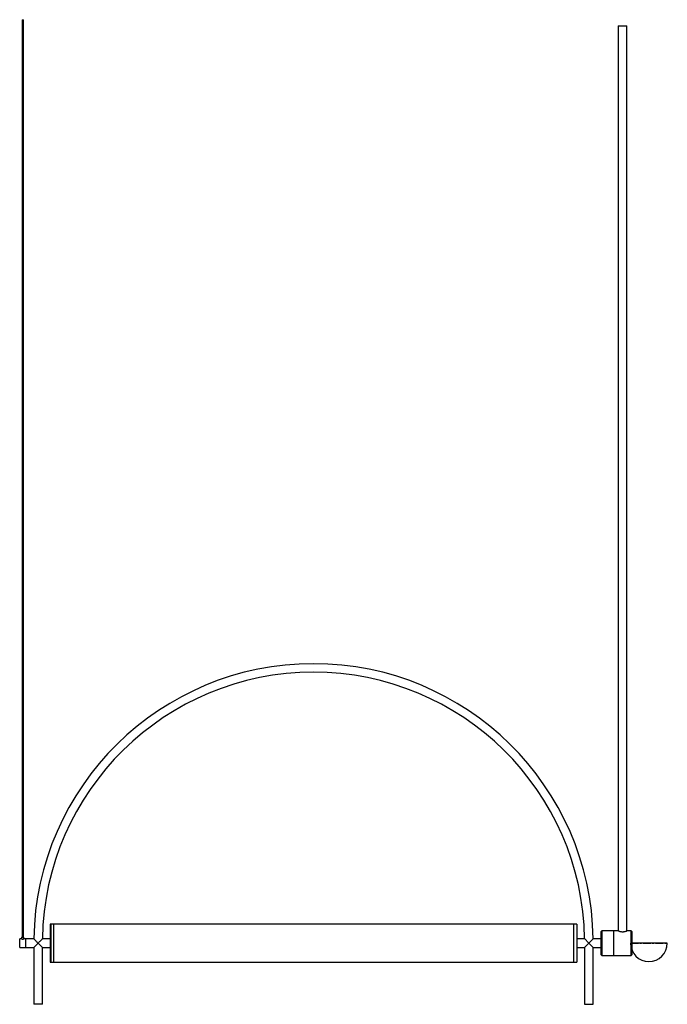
# Paper-space layout '_Normal a' of a CAD drawing. Header units: millimetres. Extents: x -480 to 578, y -100 to 1510.
import ezdxf

# ---------------------------------------------------------------- set-up
doc = ezdxf.new("R2010")
doc.units = ezdxf.units.MM
doc.linetypes.add('CENTERX2', pattern=[20.32, 12.7, -2.54, 2.54, -2.54])

psp = doc.layouts.new('_Normal a')

# ---------------------------------------------------------------- linework, layer by layer
at = {"color": 7, "linetype": 'Continuous', "lineweight": 25}
for p, q in [((-476, 1510), (-476, 10)), ((-476, 1510), (-474, 1510)), ((-474, 10), (-474, 1510)), ((498, 1500), (498, 20)), ((498, 1500), (512, 1500)), ((512, 20), (512, 1500)), ((-425, 31), (-430, 31)), ((-430, 31), (-430, -31)), ((-429, 30.9), (-429, -30.9)), ((-425, 31), (-425, -31)), ((425, 30.9), (-425, 30.9)), ((430, 31), (425, 31)), ((425, 31), (425, -31)), ((430, 31), (430, -31)), ((470, -19), (470, 19)), ((498.1, 20), (471, 20)), ((490, 20), (490, -20)), ((519, 20), (511.9, 20)), ((520, 19), (520, -19)), ((-477, 7), (-480, 7)), ((-480, -7), (-480, 7)), ((-477, 10), (-477, 7)), ((-477, 10), (-473, 10)), ((-473, 7), (-473, 10)), ((-456.9, 7), (-473, 7)), ((-470, -7), (-470, 7)), ((-457, -7), (-450, 0)), ((-450, 0), (-443, -7)), ((-430, 7), (-443, 7)), ((443, 7), (430, 7)), ((443, -7), (450, 0)), ((450, 0), (457, -7)), ((470, 7), (456.9, 7)), ((-480, -7), (-457, -7)), ((-457, -7), (-457, -100)), ((-443, -100), (-443, -7)), ((-443, -7), (-430, -7)), ((430, -7), (443, -7)), ((443, -7), (443, -100)), ((457, -100), (457, -7)), ((457, -7), (470, -7)), ((-430, -31), (-425, -31)), ((-425, -30.9), (425, -30.9)), ((425, -31), (430, -31)), ((471, -20), (519, -20)), ((-443, -100), (-457, -100)), ((443, -100), (457, -100))]:
    psp.add_line(p, q, dxfattribs=at)
at = {"color": 8, "linetype": 'Continuous', "lineweight": 25}
for p, q in [((471, 20), (471, -20)), ((519, -20), (519, 20))]:
    psp.add_line(p, q, dxfattribs=at)
at = {"color": 7, "linetype": 'CENTERX2'}
psp.add_line((518, 0), (578, 0), dxfattribs=at)
at = {"color": 7, "linetype": 'Continuous'}
psp.add_line((578, 0), (518, 0), dxfattribs=at)
at = {"color": 7, "linetype": 'Continuous', "lineweight": 25}
for centre, radius, start, end in [((0, 0), 457, 0.871, 179.129), ((0, 0), 443, 0.8986, 179.1015), ((471, 19), 1, 90, 180), ((519, 19), 1, 0, 90), ((471, -19), 1, 180, 270), ((519, -19), 1, 270, 0)]:
    psp.add_arc(centre, radius, start, end, dxfattribs=at)
at = {"color": 7, "linetype": 'Continuous'}
psp.add_arc((548, 0), 30, 180, 0, dxfattribs=at)
at = {"color": 7, "linetype": 'Continuous', "lineweight": 25}
for points, knots in [([(498.1, 20), (498.1, 20), (497.9, 20), (498.5, 19.8), (499.7, 19.5), (501.5, 19), (503.8, 18.7), (506.2, 18.7), (508.3, 19), (510.2, 19.4), (511.5, 19.8), (512.1, 20), (512, 20), (511.9, 20)], [0, 0, 0, 0, 0.027718, 0.128712, 0.231141, 0.338852, 0.448337, 0.552416, 0.652468, 0.75597, 0.865023, 0.973395, 1, 1, 1, 1]), ([(-477, 7), (-477, 7), (-476.9, 7), (-476.6, 6.9), (-476.1, 6.8), (-475.5, 6.7), (-474.8, 6.7), (-474.2, 6.8), (-473.6, 6.8), (-473.2, 6.9), (-473, 7), (-473, 7), (-473, 7)], [0, 0, 0, 0, 0.104462, 0.20883, 0.315678, 0.424631, 0.530764, 0.633485, 0.73754, 0.845507, 0.954036, 1, 1, 1, 1]), ([(-450, 0), (-450, 0), (-450.5, 0.5), (-451.6, 1.6), (-453.4, 3.4), (-455, 5.1), (-456.3, 6.3), (-456.9, 6.9), (-456.9, 6.9), (-456.9, 6.9)], [0, 0, 0, 0, 0.001258, 0.169767, 0.343211, 0.580914, 0.758025, 0.899662, 1, 1, 1, 1]), ([(-443, 6.9), (-443, 7), (-442.9, 7), (-443.3, 6.7), (-444, 5.9), (-445.3, 4.7), (-446.7, 3.3), (-448.2, 1.8), (-449.3, 0.7), (-450, 0), (-450, 0)], [0, 0, 0, 0, 0.0406346, 0.1656876, 0.2965329, 0.5004586, 0.640741, 0.7849831, 0.9987479, 1, 1, 1, 1]), ([(450, 0), (450, 0), (449.5, 0.5), (448.4, 1.6), (446.6, 3.4), (444.9, 5.1), (443.7, 6.3), (443, 6.9), (443, 6.9), (443, 6.9)], [0, 0, 0, 0, 0.001253, 0.1704068, 0.3445155, 0.5842539, 0.7604229, 0.9001822, 1, 1, 1, 1]), ([(456.9, 6.9), (456.9, 7), (457, 7), (456.6, 6.7), (455.8, 5.9), (454.6, 4.7), (453.3, 3.3), (451.8, 1.8), (450.7, 0.7), (450, 0), (450, 0)], [0, 0, 0, 0, 0.04196, 0.169395, 0.302589, 0.507053, 0.646525, 0.789938, 0.998742, 1, 1, 1, 1])]:
    psp.add_open_spline(points, degree=3, knots=knots, dxfattribs=at)

doc.saveas('drawing.dxf')
